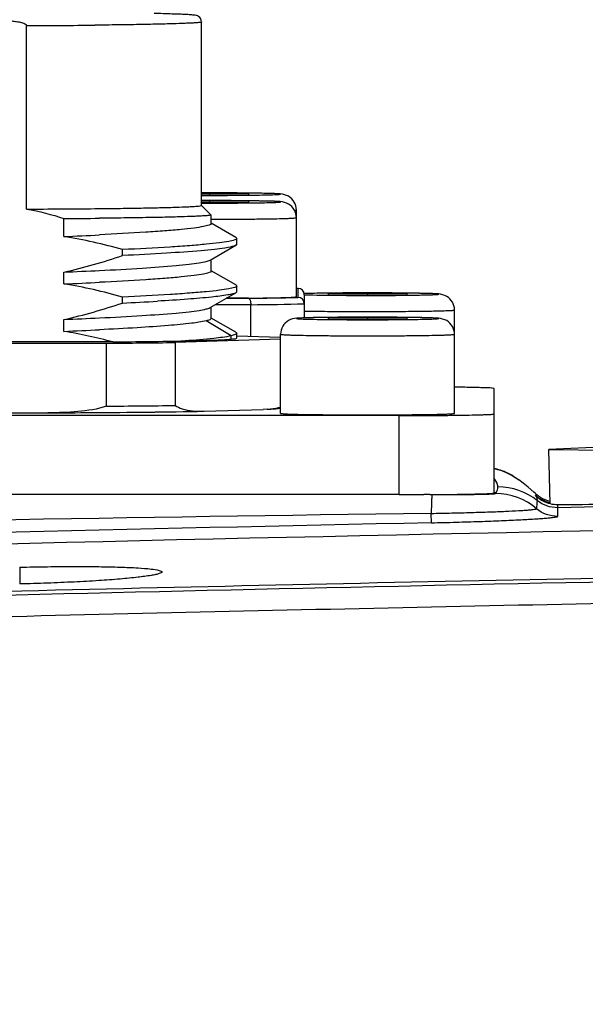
# Model space of a CAD drawing. Header units: millimetres. Extents: x 5828 to 6704, y 123 to 421.
# Tile 102 of 256: x 6385.304 to 6386.199, y 277.176 to 278.732. Entities that reach past the tile are written whole.
import ezdxf

# ---------------------------------------------------------------- set-up
doc = ezdxf.new("R2010")
doc.units = ezdxf.units.MM
doc.layers.add('外形图', color=7, linetype='Continuous')
doc.layers.add('尺寸标注', color=7, linetype='Continuous')
doc.styles.add('微软雅黑', font='msyh.ttc', dxfattribs={"height": 1.5})
doc.dimstyles.new('尺寸标注_1_20比例', dxfattribs={"dimtxt": 1.5, "dimasz": 1.25, "dimexe": 0.5, "dimexo": 0.4, "dimgap": 0.5, "dimtad": 1, "dimdec": 1, "dimlfac": 20, "dimdsep": 46, "dimtxsty": '微软雅黑', "dimcen": 0.09, "dimadec": 0, "dimazin": 0, "dimtp": 0.01, "dimtm": 0.01, "dimtfac": 1, "dimtdec": 1, "dimtofl": 0, "dimtmove": 0, "dimatfit": 3, "dimfxl": 1, "dimtolj": 1, "dimarcsym": 0})

# ---------------------------------------------------------------- blocks, each defined once
blk = doc.blocks.new('*D1082')
at = {"layer": 'Defpoints', "color": 0}
for p in [(6409.4545, 284.8229), (6409.4545, 280.4069), (6378.7066, 275.3693)]:
    blk.add_point(p, dxfattribs=at)
at = {"layer": '尺寸标注', "color": 0, "lineweight": -2}
for p, q in [((6378.7066, 275.7693), (6378.7066, 285.3229)), ((6409.4545, 280.8069), (6409.4545, 285.3229)), ((6379.9566, 284.8229), (6408.2045, 284.8229))]:
    blk.add_line(p, q, dxfattribs=at)
at = {"layer": '尺寸标注', "color": 0}
for points in [[(6379.9566, 285.0312), (6379.9566, 284.6146), (6378.7066, 284.8229)], [(6408.2045, 284.6146), (6408.2045, 285.0312), (6409.4545, 284.8229)]]:
    blk.add_solid(points, dxfattribs=at)
at = {"layer": '尺寸标注', "color": 0, "insert": (6394.0805, 286.0945), "char_height": 1.5, "attachment_point": 5, "style": '微软雅黑'}
blk.add_mtext('\\A1;\\A1;{\\fAlibaba PuHuiTi 3.0 55 Regular|b0|i0|c134|p18;615}', dxfattribs=at)

msp = doc.modelspace()

# ---------------------------------------------------------------- linework, layer by layer
at = {"layer": '外形图', "linetype": 'ByBlock'}
for p, q in [((6385.3153, 278.4331), (6385.3153, 278.723)), ((6385.592, 278.4389), (6385.592, 278.7288)), ((6385.6045, 278.4579), (6385.592, 278.4578)), ((6385.592, 278.4555), (6385.6045, 278.4554)), ((6385.6045, 278.4579), (6385.6045, 278.4554)), ((6385.667, 278.4573), (6385.6045, 278.4579)), ((6385.6045, 278.4554), (6385.667, 278.456)), ((6385.667, 278.456), (6385.667, 278.4573)), ((6385.6045, 278.4457), (6385.592, 278.4456)), ((6385.592, 278.4433), (6385.6045, 278.4432)), ((6385.592, 278.4389), (6385.6069, 278.424)), ((6385.6045, 278.4457), (6385.6045, 278.4432)), ((6385.667, 278.4451), (6385.6045, 278.4457)), ((6385.6045, 278.4432), (6385.667, 278.4438)), ((6385.667, 278.4438), (6385.667, 278.4451)), ((6385.6069, 278.424), (6385.607, 278.4239)), ((6385.607, 278.4101), (6385.607, 278.4239)), ((6385.742, 278.2945), (6385.742, 278.4317)), ((6385.3745, 278.3897), (6385.3745, 278.4181)), ((6385.6463, 278.3882), (6385.607, 278.4109)), ((6385.6056, 278.3523), (6385.6463, 278.3758)), ((6385.6476, 278.3773), (6385.6476, 278.3867)), ((6385.4671, 278.3596), (6385.4671, 278.369)), ((6385.607, 278.3351), (6385.607, 278.3531)), ((6385.3745, 278.3147), (6385.3745, 278.3335)), ((6385.6073, 278.3357), (6385.607, 278.3359)), ((6385.6462, 278.3132), (6385.6073, 278.3357)), ((6385.6056, 278.2773), (6385.6462, 278.3008)), ((6385.6476, 278.3023), (6385.6476, 278.3117)), ((6385.742, 278.3078), (6385.7445, 278.3078)), ((6385.7421, 278.3078), (6385.7445, 278.3078)), ((6385.7445, 278.3078), (6385.7445, 278.2934)), ((6385.7445, 278.3078), (6385.7448, 278.3078)), ((6385.7445, 278.3078), (6385.7448, 278.3078)), ((6385.7545, 278.2978), (6385.7545, 278.2611)), ((6385.8545, 278.2998), (6385.792, 278.2992)), ((6385.792, 278.2992), (6385.792, 278.2979)), ((6385.792, 278.2979), (6385.8545, 278.2973)), ((6385.8545, 278.2998), (6385.8545, 278.2973)), ((6385.917, 278.2992), (6385.8545, 278.2998)), ((6385.8545, 278.2973), (6385.917, 278.2979)), ((6385.917, 278.2979), (6385.917, 278.2992)), ((6385.4671, 278.2846), (6385.4671, 278.294)), ((6385.6698, 278.2819), (6385.6135, 278.2819)), ((6385.6662, 278.292), (6385.6311, 278.292)), ((6385.6698, 278.232), (6385.6698, 278.2819)), ((6385.607, 278.2601), (6385.607, 278.2781)), ((6385.992, 278.1102), (6385.992, 278.2736)), ((6385.3745, 278.2397), (6385.3745, 278.2585)), ((6385.639, 278.2328), (6385.5993, 278.2563)), ((6385.6073, 278.2607), (6385.607, 278.2609)), ((6385.6462, 278.2383), (6385.6073, 278.2607)), ((6385.8545, 278.2614), (6385.792, 278.2608)), ((6385.792, 278.2608), (6385.792, 278.2595)), ((6385.792, 278.2595), (6385.8545, 278.2589)), ((6385.8545, 278.2614), (6385.8545, 278.2589)), ((6385.917, 278.2608), (6385.8545, 278.2614)), ((6385.8545, 278.2589), (6385.917, 278.2595)), ((6385.917, 278.2595), (6385.917, 278.2608)), ((6385.6476, 278.2289), (6385.6476, 278.2367)), ((6385.717, 278.1102), (6385.717, 278.2352)), ((6385.067, 278.221), (6385.442, 278.221)), ((6385.452, 278.2231), (6385.1006, 278.2231)), ((6385.442, 278.1215), (6385.442, 278.221)), ((6385.717, 278.2272), (6385.5505, 278.2221)), ((6385.5505, 278.2221), (6385.5505, 278.1226)), ((6385.639, 278.2275), (6385.639, 278.2328)), ((6385.6476, 278.2327), (6385.717, 278.2306)), ((6386.0545, 277.9844), (6386.0545, 278.1494)), ((6385.1601, 278.1111), (6385.3488, 278.1111)), ((6385.3502, 278.1111), (6385.3488, 278.1111)), ((6385.5949, 278.1135), (6385.5962, 278.1135)), ((6385.5962, 278.1135), (6385.6894, 278.1163)), ((6385.6956, 278.1166), (6385.6894, 278.1163)), ((6385.9045, 278.1067), (6384.6045, 278.1067)), ((6385.9045, 277.9817), (6385.9045, 278.1067)), ((6386.2424, 278.0579), (6386.1414, 278.0529)), ((6386.143, 277.9672), (6386.1414, 278.0529)), ((6386.1414, 278.0529), (6386.2424, 278.0518)), ((6385.9045, 277.9817), (6384.6045, 277.9817)), ((6385.9528, 277.9818), (6385.9493, 277.9818)), ((6385.9528, 277.9818), (6385.9567, 277.9818)), ((6385.9528, 277.9818), (6385.9541, 277.9818)), ((6385.9541, 277.9818), (6385.9565, 277.9818)), ((6386.1225, 277.9779), (6386.1213, 277.9789)), ((6386.1552, 277.9611), (6386.1552, 277.9656)), ((6386.1553, 277.9474), (6386.1552, 277.9611)), ((6385.9555, 277.9373), (6385.9551, 277.9521)), ((6385.3045, 277.867), (6385.3045, 277.8405))]:
    msp.add_line(p, q, dxfattribs=at)
for points in [[(6386.0936, 278.005), (6386.0918, 278.0063), (6386.0887, 278.0085), (6386.0855, 278.0106), (6386.0824, 278.0124), (6386.0793, 278.0141), (6386.0763, 278.0156), (6386.0733, 278.0169), (6386.0703, 278.0182), (6386.0675, 278.0193), (6386.0647, 278.0202), (6386.0619, 278.0211), (6386.0593, 278.0219), (6386.0567, 278.0225), (6386.0545, 278.023)], [(6386.1198, 277.9834), (6386.1175, 277.9856), (6386.1084, 277.9934), (6386.1005, 277.9998), (6386.0936, 278.005)], [(6386.143, 277.9709), (6386.1395, 277.9718), (6386.1355, 277.9733), (6386.1317, 277.975), (6386.1282, 277.977), (6386.1249, 277.9791), (6386.122, 277.9815), (6386.1198, 277.9834)]]:
    msp.add_lwpolyline(points, dxfattribs=at)
for centre, radius, start, end in [((6385.2709, 294.0506), 15.3276, 270.16611, 270.56945), ((6385.6064, 272.9957), 5.463, 89.364, 90.1511), ((6385.6064, 272.9835), 5.463, 89.364, 90.1511), ((6385.2655, 294.6097), 16.1767, 270.17669, 270.55886), ((6385.2854, 292.8494), 14.4316, 270.3535, 270.57691), ((6385.1271, 284.4442), 6.0596, 272.33942, 272.87203), ((6384.9413, 288.4722), 10.148, 272.44672, 272.76476), ((6385.0771, 285.469), 7.1604, 272.38037, 272.83109), ((6385.7446, 278.2978), 0.00992, 359.9272, 88.881), ((6385.8545, 272.5055), 5.7951, 89.38161, 90.61845), ((6385.2308, 283.3461), 5.067, 272.6729, 273.2972), ((6385.4896, 290.6524), 12.3616, 270.81837, 271.18133), ((6385.4938, 290.7918), 12.5112, 270.80594, 271.19375), ((6385.7444, 278.2833), 0.0101, 0.0802, 89.5669), ((6384.9738, 287.6819), 9.4319, 272.43465, 272.77683), ((6385.8545, 272.4671), 5.7951, 89.38161, 90.61845), ((6385.0589, 285.794), 7.5608, 272.39222, 272.8191), ((6385.3213, 295.5798), 17.3592, 270.3983, 270.7563), ((6385.3523, 289.4584), 11.2357, 270.5085, 271.09192), ((6385.3077, 296.8282), 18.7071, 270.4112, 270.74341), ((6385.686, 278.2895), 0.1731, 273.1988, 275.1741), ((6386.0606, 277.8939), 0.1, 51.3891, 90.0004), ((6385.9049, 286.2329), 8.2512, 269.99687, 270.26941), ((6385.9494, 276.7691), 1.2127, 90.0038, 90.2669), ((6386.0567, 277.8835), 0.1, 49.4325, 89.9865), ((6386.1554, 278.0218), 0.0543, 232.4251, 233.0394), ((6390.2459, -28.448), 306.4301, 90.802305, 91.064206), ((6390.3171, 72.128), 205.8555, 91.214078, 91.603882)]:
    msp.add_arc(centre, radius, start, end, dxfattribs=at)
for points, knots in [([(6385.592, 278.7288), (6385.592, 278.732), (6385.5893, 278.7369), (6385.5837, 278.7391), (6385.5792, 278.7397), (6385.5735, 278.7402), (6385.566, 278.7406), (6385.5566, 278.741), (6385.5401, 278.7416), (6385.5267, 278.742), (6385.5172, 278.7422)], [0, 0, 0, 0, 0.12045, 0.168427, 0.222082, 0.290429, 0.382838, 0.500453, 0.64305, 1, 1, 1, 1]), ([(6385.2545, 278.7317), (6385.2597, 278.7317), (6385.2702, 278.7316), (6385.2833, 278.7311), (6385.2938, 278.7302), (6385.3015, 278.7293), (6385.3081, 278.7278), (6385.3127, 278.7262), (6385.3153, 278.7243), (6385.3153, 278.723)], [0, 0, 0, 0, 0.250524, 0.501035, 0.626293, 0.751538, 0.876705, 0.939297, 1, 1, 1, 1]), ([(6385.592, 278.7288), (6385.592, 278.7285), (6385.5906, 278.7283), (6385.5888, 278.7279), (6385.585, 278.7276), (6385.5801, 278.7272), (6385.5736, 278.7269), (6385.5624, 278.7264), (6385.5451, 278.7258), (6385.5207, 278.7252), (6385.4918, 278.7246), (6385.4588, 278.7241), (6385.4355, 278.7238), (6385.4232, 278.7237)], [0, 0, 0, 0, 0.004846, 0.017858, 0.039268, 0.069032, 0.107038, 0.15313, 0.268763, 0.413971, 0.586277, 0.782739, 1, 1, 1, 1]), ([(6385.717, 278.4567), (6385.717, 278.4569), (6385.7157, 278.4568), (6385.7143, 278.4572), (6385.711, 278.4573), (6385.7068, 278.4575), (6385.7014, 278.4577), (6385.6922, 278.4579), (6385.6784, 278.4582), (6385.6595, 278.4584), (6385.6382, 278.4585), (6385.6154, 278.4586), (6385.5998, 278.4586), (6385.592, 278.4586)], [0, 0, 0, 0, 0.005233, 0.020168, 0.044781, 0.078821, 0.121919, 0.173603, 0.300363, 0.453527, 0.62635, 0.811222, 1, 1, 1, 1]), ([(6385.592, 278.4547), (6385.5998, 278.4547), (6385.6154, 278.4547), (6385.6382, 278.4548), (6385.6595, 278.4549), (6385.6784, 278.4552), (6385.6922, 278.4554), (6385.7014, 278.4557), (6385.7068, 278.4558), (6385.711, 278.4561), (6385.7143, 278.4561), (6385.7157, 278.4565), (6385.717, 278.4564), (6385.717, 278.4567)], [0, 0, 0, 0, 0.188778, 0.37365, 0.546473, 0.699637, 0.826397, 0.878081, 0.921179, 0.955219, 0.979832, 0.994767, 1, 1, 1, 1]), ([(6385.7165, 278.457), (6385.7104, 278.4575), (6385.6939, 278.4579), (6385.6774, 278.4582), (6385.667, 278.4583)], [0, 0, 0, 0, 0.370922, 1, 1, 1, 1]), ([(6385.742, 278.4317), (6385.742, 278.436), (6385.7397, 278.4447), (6385.73, 278.4545), (6385.721, 278.4566), (6385.7165, 278.457)], [0, 0, 0, 0, 0.327149, 0.650675, 1, 1, 1, 1]), ([(6385.4232, 278.4338), (6385.4355, 278.4339), (6385.4588, 278.4341), (6385.4918, 278.4346), (6385.5207, 278.4352), (6385.5451, 278.4358), (6385.5624, 278.4364), (6385.5736, 278.4369), (6385.5801, 278.4373), (6385.585, 278.4377), (6385.5888, 278.438), (6385.5906, 278.4384), (6385.592, 278.4386), (6385.592, 278.4389)], [0, 0, 0, 0, 0.217261, 0.413722, 0.586029, 0.731237, 0.84687, 0.892962, 0.930967, 0.960731, 0.982142, 0.995154, 1, 1, 1, 1]), ([(6385.717, 278.4444), (6385.717, 278.4447), (6385.7157, 278.4446), (6385.7143, 278.445), (6385.711, 278.4451), (6385.7068, 278.4453), (6385.7014, 278.4454), (6385.6922, 278.4457), (6385.6784, 278.4459), (6385.6595, 278.4462), (6385.6382, 278.4463), (6385.6154, 278.4464), (6385.5998, 278.4464), (6385.592, 278.4464)], [0, 0, 0, 0, 0.005233, 0.020168, 0.044781, 0.078821, 0.121919, 0.173603, 0.300363, 0.453527, 0.62635, 0.811222, 1, 1, 1, 1]), ([(6385.592, 278.4425), (6385.5998, 278.4425), (6385.6154, 278.4425), (6385.6382, 278.4426), (6385.6595, 278.4427), (6385.6784, 278.4429), (6385.6922, 278.4432), (6385.7014, 278.4434), (6385.7068, 278.4436), (6385.711, 278.4438), (6385.7143, 278.4439), (6385.7157, 278.4443), (6385.717, 278.4442), (6385.717, 278.4444)], [0, 0, 0, 0, 0.188778, 0.37365, 0.546473, 0.699637, 0.826397, 0.878081, 0.921179, 0.955219, 0.979832, 0.994767, 1, 1, 1, 1]), ([(6385.7165, 278.4448), (6385.7104, 278.4453), (6385.6939, 278.4457), (6385.6774, 278.446), (6385.667, 278.4461)], [0, 0, 0, 0, 0.370922, 1, 1, 1, 1]), ([(6385.742, 278.4194), (6385.742, 278.4237), (6385.7397, 278.4324), (6385.73, 278.4423), (6385.721, 278.4444), (6385.7165, 278.4448)], [0, 0, 0, 0, 0.327149, 0.650675, 1, 1, 1, 1]), ([(6385.607, 278.4239), (6385.607, 278.4236), (6385.6055, 278.4233), (6385.6036, 278.4229), (6385.5997, 278.4226), (6385.5945, 278.4222), (6385.5878, 278.4218), (6385.5761, 278.4213), (6385.558, 278.4207), (6385.5326, 278.42), (6385.5023, 278.4195), (6385.4679, 278.4189), (6385.4435, 278.4187), (6385.4307, 278.4185)], [0, 0, 0, 0, 0.004846, 0.017858, 0.039269, 0.069033, 0.107038, 0.15313, 0.268763, 0.413971, 0.586278, 0.782739, 1, 1, 1, 1]), ([(6385.7391, 278.4312), (6385.7398, 278.4312), (6385.7405, 278.4315), (6385.742, 278.4314), (6385.742, 278.4317)], [0, 0, 0, 0, 0.740141, 1, 1, 1, 1]), ([(6385.607, 278.4101), (6385.607, 278.4088), (6385.6016, 278.4068), (6385.5936, 278.405), (6385.5782, 278.4027), (6385.5581, 278.4005), (6385.5325, 278.3983), (6385.4896, 278.3954), (6385.4551, 278.3935), (6385.4307, 278.3923)], [0, 0, 0, 0, 0.021589, 0.073826, 0.15811, 0.273421, 0.417903, 0.589153, 1, 1, 1, 1]), ([(6385.607, 278.417), (6385.6158, 278.4171), (6385.6331, 278.4171), (6385.6582, 278.4172), (6385.6812, 278.4174), (6385.7014, 278.4177), (6385.716, 278.418), (6385.7257, 278.4183), (6385.7314, 278.4185), (6385.7357, 278.4188), (6385.7392, 278.4189), (6385.7407, 278.4192), (6385.742, 278.4192), (6385.742, 278.4194)], [0, 0, 0, 0, 0.195934, 0.383819, 0.556602, 0.707799, 0.831739, 0.881991, 0.923778, 0.956711, 0.980489, 0.994911, 1, 1, 1, 1]), ([(6385.6476, 278.3867), (6385.6476, 278.3854), (6385.6421, 278.3834), (6385.6339, 278.3816), (6385.6182, 278.3793), (6385.5978, 278.3772), (6385.5717, 278.375), (6385.5276, 278.372), (6385.4921, 278.3702), (6385.4671, 278.369)], [0, 0, 0, 0, 0.021236, 0.073024, 0.156743, 0.27149, 0.415592, 0.58686, 1, 1, 1, 1]), ([(6385.6463, 278.3758), (6385.6444, 278.3747), (6385.6384, 278.3732), (6385.6271, 278.3711), (6385.6109, 278.3691), (6385.5803, 278.3662), (6385.5318, 278.3629), (6385.4903, 278.3607), (6385.4671, 278.3596)], [0, 0, 0, 0, 0.036713, 0.100661, 0.191517, 0.308259, 0.613262, 1, 1, 1, 1]), ([(6385.6463, 278.3882), (6385.6465, 278.3881), (6385.647, 278.3877), (6385.6476, 278.3871), (6385.6476, 278.3867)], [0, 0, 0, 0, 0.335235, 1, 1, 1, 1]), ([(6385.6476, 278.3773), (6385.6476, 278.3768), (6385.647, 278.3762), (6385.6465, 278.3759), (6385.6463, 278.3758)], [0, 0, 0, 0, 0.663618, 1, 1, 1, 1]), ([(6385.4307, 278.336), (6385.4532, 278.3371), (6385.4936, 278.3393), (6385.5408, 278.3427), (6385.5707, 278.3456), (6385.5867, 278.3476), (6385.5978, 278.3497), (6385.6037, 278.3512), (6385.6056, 278.3523)], [0, 0, 0, 0, 0.383959, 0.688938, 0.806229, 0.897802, 0.962526, 1, 1, 1, 1]), ([(6385.607, 278.3351), (6385.607, 278.3338), (6385.6016, 278.3318), (6385.5936, 278.33), (6385.5782, 278.3277), (6385.5581, 278.3255), (6385.5325, 278.3234), (6385.4896, 278.3203), (6385.4551, 278.3185), (6385.4307, 278.3173)], [0, 0, 0, 0, 0.021552, 0.07379, 0.158089, 0.273397, 0.41788, 0.589142, 1, 1, 1, 1]), ([(6385.6462, 278.3132), (6385.6465, 278.3131), (6385.647, 278.3128), (6385.6476, 278.3121), (6385.6476, 278.3117)], [0, 0, 0, 0, 0.336226, 1, 1, 1, 1]), ([(6385.6476, 278.3117), (6385.6476, 278.3104), (6385.6421, 278.3084), (6385.6339, 278.3066), (6385.6182, 278.3043), (6385.5978, 278.3022), (6385.5717, 278.3), (6385.5276, 278.297), (6385.4921, 278.2952), (6385.4671, 278.294)], [0, 0, 0, 0, 0.021197, 0.072985, 0.156719, 0.271467, 0.415567, 0.586846, 1, 1, 1, 1]), ([(6385.6462, 278.3008), (6385.6448, 278.2999), (6385.6406, 278.2987), (6385.6279, 278.2961), (6385.6041, 278.2934), (6385.567, 278.2902), (6385.5383, 278.2884), (6385.5222, 278.2875)], [0, 0, 0, 0, 0.039752, 0.104914, 0.310915, 0.612586, 1, 1, 1, 1]), ([(6385.6476, 278.3023), (6385.6476, 278.3019), (6385.647, 278.3012), (6385.6465, 278.3009), (6385.6462, 278.3008)], [0, 0, 0, 0, 0.663774, 1, 1, 1, 1]), ([(6385.967, 278.2985), (6385.967, 278.2987), (6385.9662, 278.2987), (6385.9653, 278.2989), (6385.9632, 278.299), (6385.9592, 278.2993), (6385.9523, 278.2995), (6385.942, 278.2998), (6385.9294, 278.3), (6385.9146, 278.3002), (6385.8982, 278.3004), (6385.8743, 278.3005), (6385.8439, 278.3005), (6385.8017, 278.3003), (6385.772, 278.3), (6385.7543, 278.2994)], [0, 0, 0, 0, 0.001993, 0.00755, 0.016713, 0.029429, 0.06516, 0.113764, 0.173898, 0.243892, 0.321803, 0.405469, 0.580675, 0.750182, 1, 1, 1, 1]), ([(6385.7919, 278.3002), (6385.7882, 278.3001), (6385.7757, 278.3), (6385.7631, 278.2997), (6385.7543, 278.2995)], [0, 0, 0, 0, 0.297948, 1, 1, 1, 1]), ([(6385.7544, 278.2977), (6385.7722, 278.297), (6385.8019, 278.2968), (6385.8441, 278.2966), (6385.8745, 278.2966), (6385.8983, 278.2967), (6385.9147, 278.2969), (6385.9294, 278.2971), (6385.9421, 278.2973), (6385.9523, 278.2976), (6385.9592, 278.2978), (6385.9632, 278.2981), (6385.9653, 278.2982), (6385.9662, 278.2984), (6385.967, 278.2984), (6385.967, 278.2985)], [0, 0, 0, 0, 0.250348, 0.419883, 0.595001, 0.678596, 0.756427, 0.82634, 0.886396, 0.934934, 0.970614, 0.983312, 0.99246, 0.998009, 1, 1, 1, 1]), ([(6385.9665, 278.2989), (6385.9604, 278.2994), (6385.9439, 278.2998), (6385.9274, 278.3001), (6385.917, 278.3002)], [0, 0, 0, 0, 0.370922, 1, 1, 1, 1]), ([(6385.992, 278.2736), (6385.992, 278.2779), (6385.9897, 278.2865), (6385.98, 278.2964), (6385.971, 278.2985), (6385.9665, 278.2989)], [0, 0, 0, 0, 0.327149, 0.650675, 1, 1, 1, 1]), ([(6385.6313, 278.2921), (6385.6389, 278.2921), (6385.6535, 278.2922), (6385.6745, 278.2924), (6385.6934, 278.2926), (6385.7097, 278.2929), (6385.7229, 278.2932), (6385.7319, 278.2935), (6385.7371, 278.2938), (6385.7398, 278.294), (6385.741, 278.2943), (6385.742, 278.2943), (6385.742, 278.2945)], [0, 0, 0, 0, 0.204596, 0.396041, 0.568701, 0.717494, 0.838048, 0.926821, 0.958444, 0.981236, 0.995059, 1, 1, 1, 1]), ([(6385.6662, 278.292), (6385.6675, 278.292), (6385.6696, 278.2876), (6385.6698, 278.2843), (6385.6698, 278.2819)], [0, 0, 0, 0, 0.346467, 1, 1, 1, 1]), ([(6385.4307, 278.2611), (6385.4532, 278.2622), (6385.4936, 278.2644), (6385.5407, 278.2677), (6385.5707, 278.2706), (6385.5867, 278.2726), (6385.5978, 278.2747), (6385.6037, 278.2762), (6385.6056, 278.2773)], [0, 0, 0, 0, 0.383855, 0.688786, 0.806092, 0.897689, 0.962452, 1, 1, 1, 1]), ([(6385.7545, 278.2719), (6385.7652, 278.2717), (6385.7886, 278.2714), (6385.8256, 278.2712), (6385.8652, 278.2711), (6385.8981, 278.2713), (6385.9232, 278.2715), (6385.9399, 278.2717), (6385.9548, 278.2719), (6385.9674, 278.2722), (6385.9775, 278.2725), (6385.9844, 278.2727), (6385.9883, 278.273), (6385.9903, 278.2731), (6385.9912, 278.2733), (6385.992, 278.2734), (6385.992, 278.2736)], [0, 0, 0, 0, 0.135242, 0.295687, 0.467182, 0.634598, 0.712111, 0.783167, 0.846192, 0.899787, 0.942767, 0.974184, 0.985332, 0.993356, 0.998226, 1, 1, 1, 1]), ([(6385.5993, 278.2564), (6385.5918, 278.2545), (6385.5719, 278.2519), (6385.5356, 278.2485), (6385.4869, 278.2452), (6385.4506, 278.2433), (6385.4307, 278.2423)], [0, 0, 0, 0, 0.136346, 0.355113, 0.647196, 1, 1, 1, 1]), ([(6385.607, 278.2601), (6385.607, 278.2592), (6385.6037, 278.2574), (6385.6013, 278.2568), (6385.5993, 278.2564)], [0, 0, 0, 0, 0.308195, 1, 1, 1, 1]), ([(6385.7427, 278.2605), (6385.7381, 278.2601), (6385.7291, 278.2581), (6385.7193, 278.2483), (6385.717, 278.2395), (6385.717, 278.2352)], [0, 0, 0, 0, 0.346305, 0.671206, 1, 1, 1, 1]), ([(6385.967, 278.2602), (6385.967, 278.2603), (6385.9659, 278.2603), (6385.9646, 278.2606), (6385.9617, 278.2607), (6385.9581, 278.2609), (6385.9534, 278.2611), (6385.9453, 278.2613), (6385.933, 278.2616), (6385.9162, 278.2618), (6385.897, 278.262), (6385.8762, 278.2621), (6385.8545, 278.2621), (6385.8328, 278.2621), (6385.812, 278.262), (6385.7928, 278.2618), (6385.776, 278.2616), (6385.7637, 278.2613), (6385.7556, 278.2611), (6385.7509, 278.2609), (6385.7472, 278.2607), (6385.7444, 278.2606), (6385.7431, 278.2603), (6385.742, 278.2603), (6385.742, 278.2602)], [0, 0, 0, 0, 0.002554, 0.009799, 0.021743, 0.038283, 0.059264, 0.084485, 0.146644, 0.222375, 0.308771, 0.402513, 0.5, 0.597487, 0.691229, 0.777625, 0.853356, 0.915515, 0.940736, 0.961717, 0.978257, 0.990201, 0.997446, 1, 1, 1, 1]), ([(6385.742, 278.2602), (6385.742, 278.26), (6385.7431, 278.26), (6385.7444, 278.2597), (6385.7472, 278.2596), (6385.7509, 278.2594), (6385.7556, 278.2592), (6385.7637, 278.259), (6385.776, 278.2587), (6385.7928, 278.2585), (6385.812, 278.2583), (6385.8328, 278.2582), (6385.8545, 278.2582), (6385.8762, 278.2582), (6385.897, 278.2583), (6385.9162, 278.2585), (6385.933, 278.2587), (6385.9453, 278.259), (6385.9534, 278.2592), (6385.9581, 278.2594), (6385.9617, 278.2596), (6385.9646, 278.2597), (6385.9659, 278.26), (6385.967, 278.26), (6385.967, 278.2602)], [0, 0, 0, 0, 0.002554, 0.009799, 0.021743, 0.038283, 0.059264, 0.084485, 0.146644, 0.222375, 0.308771, 0.402513, 0.5, 0.597487, 0.691229, 0.777625, 0.853356, 0.915515, 0.940736, 0.961717, 0.978257, 0.990201, 0.997446, 1, 1, 1, 1]), ([(6385.7919, 278.2618), (6385.7816, 278.2617), (6385.7652, 278.2614), (6385.7487, 278.261), (6385.7427, 278.2605)], [0, 0, 0, 0, 0.628141, 1, 1, 1, 1]), ([(6385.9665, 278.2605), (6385.9604, 278.261), (6385.9439, 278.2614), (6385.9274, 278.2617), (6385.917, 278.2618)], [0, 0, 0, 0, 0.370922, 1, 1, 1, 1]), ([(6385.992, 278.2352), (6385.992, 278.2395), (6385.9897, 278.2482), (6385.98, 278.258), (6385.971, 278.2601), (6385.9665, 278.2605)], [0, 0, 0, 0, 0.327149, 0.650675, 1, 1, 1, 1]), ([(6385.6476, 278.2367), (6385.6476, 278.2357), (6385.6439, 278.2339), (6385.6412, 278.2333), (6385.639, 278.2328)], [0, 0, 0, 0, 0.302459, 1, 1, 1, 1]), ([(6385.6462, 278.2383), (6385.6464, 278.2381), (6385.647, 278.2378), (6385.6476, 278.2372), (6385.6476, 278.2367)], [0, 0, 0, 0, 0.336463, 1, 1, 1, 1]), ([(6385.717, 278.2352), (6385.717, 278.2349), (6385.7183, 278.2349), (6385.7199, 278.2346), (6385.7234, 278.2345), (6385.7278, 278.2342), (6385.7336, 278.234), (6385.7435, 278.2337), (6385.7585, 278.2334), (6385.7791, 278.2331), (6385.8025, 278.2329), (6385.828, 278.2328), (6385.8545, 278.2327), (6385.881, 278.2328), (6385.9064, 278.2329), (6385.9299, 278.2331), (6385.9505, 278.2334), (6385.9654, 278.2337), (6385.9754, 278.234), (6385.9811, 278.2342), (6385.9856, 278.2345), (6385.9891, 278.2346), (6385.9906, 278.2349), (6385.992, 278.2349), (6385.992, 278.2352)], [0, 0, 0, 0, 0.002554, 0.009799, 0.021743, 0.038283, 0.059264, 0.084486, 0.146644, 0.222375, 0.308771, 0.402513, 0.5, 0.597487, 0.691229, 0.777625, 0.853356, 0.915514, 0.940736, 0.961717, 0.978257, 0.990201, 0.997446, 1, 1, 1, 1]), ([(6385.639, 278.2328), (6385.6299, 278.2307), (6385.6057, 278.2279), (6385.5814, 278.2258), (6385.5664, 278.2247)], [0, 0, 0, 0, 0.381034, 1, 1, 1, 1]), ([(6385.5664, 278.2247), (6385.5814, 278.2251), (6385.6056, 278.2257), (6385.6298, 278.2267), (6385.639, 278.2275)], [0, 0, 0, 0, 0.620366, 1, 1, 1, 1]), ([(6386.0545, 278.1494), (6386.0545, 278.1498), (6386.0523, 278.1496), (6386.0499, 278.1503), (6386.0443, 278.1503), (6386.0374, 278.1507), (6386.0283, 278.1509), (6386.0131, 278.1513), (6386.0007, 278.1515), (6385.992, 278.1516)], [0, 0, 0, 0, 0.01752, 0.067941, 0.150937, 0.265399, 0.409745, 0.58196, 1, 1, 1, 1]), ([(6385.3488, 278.1111), (6385.372, 278.1111), (6385.4544, 278.1116), (6385.5369, 278.1124), (6385.5962, 278.1135)], [0, 0, 0, 0, 0.280844, 1, 1, 1, 1]), ([(6385.3489, 278.1111), (6385.372, 278.1111), (6385.4545, 278.1116), (6385.537, 278.1124), (6385.5962, 278.1136)], [0, 0, 0, 0, 0.281279, 1, 1, 1, 1]), ([(6385.442, 278.1215), (6385.4273, 278.1167), (6385.3965, 278.112), (6385.3656, 278.1111), (6385.3502, 278.1111)], [0, 0, 0, 0, 0.499598, 1, 1, 1, 1]), ([(6385.5505, 278.1226), (6385.5538, 278.1205), (6385.5679, 278.1142), (6385.5836, 278.1134), (6385.5949, 278.1135)], [0, 0, 0, 0, 0.262282, 1, 1, 1, 1]), ([(6385.6956, 278.1166), (6385.6977, 278.1167), (6385.7048, 278.1172), (6385.712, 278.1177), (6385.717, 278.1185)], [0, 0, 0, 0, 0.291318, 1, 1, 1, 1]), ([(6385.717, 278.1102), (6385.717, 278.1099), (6385.7183, 278.11), (6385.7199, 278.1096), (6385.7234, 278.1095), (6385.7278, 278.1092), (6385.7336, 278.109), (6385.7435, 278.1087), (6385.7585, 278.1084), (6385.7791, 278.1082), (6385.8025, 278.1079), (6385.828, 278.1078), (6385.8545, 278.1078), (6385.881, 278.1078), (6385.9064, 278.1079), (6385.9299, 278.1082), (6385.9505, 278.1084), (6385.9654, 278.1087), (6385.9754, 278.109), (6385.9811, 278.1092), (6385.9856, 278.1095), (6385.9891, 278.1096), (6385.9906, 278.11), (6385.992, 278.1099), (6385.992, 278.1102)], [0, 0, 0, 0, 0.002554, 0.009799, 0.021743, 0.038283, 0.059264, 0.084486, 0.146644, 0.222375, 0.308771, 0.402513, 0.5, 0.597487, 0.691229, 0.777625, 0.853356, 0.915514, 0.940736, 0.961717, 0.978257, 0.990201, 0.997446, 1, 1, 1, 1]), ([(6385.9045, 278.1067), (6385.9142, 278.1067), (6385.9334, 278.1067), (6385.9612, 278.1069), (6385.9868, 278.1071), (6386.0092, 278.1074), (6386.0255, 278.1077), (6386.0363, 278.1081), (6386.0427, 278.1083), (6386.0475, 278.1085), (6386.0513, 278.1087), (6386.053, 278.1091), (6386.0545, 278.109), (6386.0545, 278.1093)], [0, 0, 0, 0, 0.194975, 0.382459, 0.55525, 0.706712, 0.831029, 0.881472, 0.923434, 0.956514, 0.980403, 0.994893, 1, 1, 1, 1]), ([(6386.0606, 277.9939), (6386.0606, 277.995), (6386.0599, 278), (6386.057, 278.0043), (6386.0545, 278.0072)], [0, 0, 0, 0, 0.225809, 1, 1, 1, 1]), ([(6386.0546, 277.9844), (6386.0553, 277.9855), (6386.0587, 277.9842), (6386.0583, 277.9862), (6386.0588, 277.9869), (6386.0593, 277.9879), (6386.0602, 277.9902), (6386.0606, 277.9923), (6386.0606, 277.9939)], [0, 0, 0, 0, 0.313457, 0.360472, 0.412143, 0.517405, 0.618356, 1, 1, 1, 1]), ([(6385.9566, 277.9818), (6385.9561, 277.9807), (6385.9562, 277.9781), (6385.9557, 277.9732), (6385.9556, 277.9669), (6385.9553, 277.9595), (6385.9552, 277.9546), (6385.9551, 277.9521)], [0, 0, 0, 0, 0.124636, 0.249686, 0.499789, 0.749894, 1, 1, 1, 1]), ([(6385.9565, 277.9818), (6385.9633, 277.9819), (6385.9764, 277.982), (6385.9953, 277.9822), (6386.0122, 277.9825), (6386.0266, 277.9828), (6386.0381, 277.9831), (6386.0459, 277.9834), (6386.0503, 277.9837), (6386.0526, 277.9838), (6386.0537, 277.9842), (6386.0548, 277.9841), (6386.0548, 277.9843)], [0, 0, 0, 0, 0.206301, 0.401432, 0.574829, 0.722433, 0.840807, 0.927194, 0.957704, 0.979683, 0.992543, 1, 1, 1, 1]), ([(6385.9567, 277.9818), (6385.9693, 277.9818), (6385.9876, 277.9818), (6386.011, 277.982), (6386.0259, 277.9822), (6386.0383, 277.9825), (6386.0467, 277.9827), (6386.0518, 277.983), (6386.0543, 277.9831), (6386.0557, 277.9833), (6386.0566, 277.9833), (6386.0567, 277.9835)], [0, 0, 0, 0, 0.377588, 0.549297, 0.700583, 0.825559, 0.919329, 0.953307, 0.978204, 0.993778, 1, 1, 1, 1]), ([(6386.0567, 277.9835), (6386.0568, 277.9836), (6386.0572, 277.9836), (6386.0562, 277.9844), (6386.0544, 277.9837), (6386.0548, 277.9843)], [0, 0, 0, 0, 0.144333, 0.252999, 1, 1, 1, 1]), ([(6386.1198, 277.9804), (6386.1199, 277.9806), (6386.1213, 277.9793), (6386.1217, 277.9792), (6386.1223, 277.9788)], [0, 0, 0, 0, 0.234358, 1, 1, 1, 1]), ([(6386.1213, 277.9789), (6386.121, 277.9793), (6386.1206, 277.9798), (6386.1199, 277.9802), (6386.1198, 277.9804)], [0, 0, 0, 0, 0.72689, 1, 1, 1, 1]), ([(6386.1217, 277.9594), (6386.1219, 277.9606), (6386.1226, 277.9648), (6386.123, 277.969), (6386.123, 277.9721)], [0, 0, 0, 0, 0.283775, 1, 1, 1, 1]), ([(6386.123, 277.9721), (6386.123, 277.9726), (6386.123, 277.9746), (6386.1227, 277.9766), (6386.1224, 277.978)], [0, 0, 0, 0, 0.277852, 1, 1, 1, 1]), ([(6386.1552, 277.9656), (6386.1514, 277.9656), (6386.1395, 277.967), (6386.1284, 277.9727), (6386.1225, 277.9779)], [0, 0, 0, 0, 0.327874, 1, 1, 1, 1]), ([(6386.1227, 277.9784), (6386.1238, 277.9776), (6386.1299, 277.9733), (6386.137, 277.9704), (6386.1429, 277.9691)], [0, 0, 0, 0, 0.179544, 1, 1, 1, 1]), ([(6386.4928, 277.9716), (6386.4328, 277.9698), (6386.3203, 277.9674), (6386.2078, 277.9657), (6386.1552, 277.9656)], [0, 0, 0, 0, 0.53334, 1, 1, 1, 1]), ([(6385.9551, 277.9521), (6385.966, 277.9523), (6385.9872, 277.9527), (6386.018, 277.9535), (6386.0464, 277.9544), (6386.0713, 277.9553), (6386.0894, 277.9562), (6386.1014, 277.957), (6386.1085, 277.9575), (6386.1139, 277.958), (6386.1181, 277.9584), (6386.1202, 277.9589), (6386.1217, 277.9591), (6386.1217, 277.9594)], [0, 0, 0, 0, 0.194252, 0.381191, 0.553634, 0.704953, 0.829338, 0.879893, 0.922019, 0.955317, 0.979479, 0.994319, 1, 1, 1, 1]), ([(6385.9555, 277.9373), (6385.9685, 277.9375), (6385.994, 277.9382), (6386.031, 277.9393), (6386.0651, 277.9406), (6386.095, 277.9419), (6386.1167, 277.9431), (6386.1311, 277.9441), (6386.1395, 277.9448), (6386.146, 277.9455), (6386.151, 277.9461), (6386.1534, 277.9467), (6386.1553, 277.9471), (6386.1553, 277.9474)], [0, 0, 0, 0, 0.194707, 0.381947, 0.55454, 0.705868, 0.830133, 0.880586, 0.922583, 0.955733, 0.979734, 0.994409, 1, 1, 1, 1]), ([(6388.9515, 277.8902), (6388.3799, 277.8842), (6387.2366, 277.8696), (6385.8077, 277.8421), (6384.6647, 277.8132), (6383.8076, 277.7877), (6382.9506, 277.7581), (6382.0937, 277.7239), (6381.3799, 277.6913), (6380.8089, 277.6627), (6380.3807, 277.6398), (6379.9527, 277.6156), (6379.5247, 277.59), (6379.1681, 277.5672), (6378.8829, 277.5486), (6378.6691, 277.5334), (6378.455, 277.5205), (6378.2431, 277.4857), (6378.0356, 277.4309), (6377.8344, 277.3562), (6377.6413, 277.2623), (6377.3975, 277.1129), (6377.1216, 276.8829), (6376.8503, 276.5482), (6376.582, 276.0426), (6376.4387, 275.3268), (6376.5791, 274.6104), (6376.8454, 274.1037), (6377.1153, 273.7679), (6377.3903, 273.5367), (6377.6335, 273.3864), (6377.8261, 273.2917), (6378.027, 273.2162), (6378.2343, 273.1606), (6378.4461, 273.1248), (6378.6601, 273.1114), (6378.874, 273.0965), (6379.1592, 273.0778), (6379.5158, 273.055), (6379.9438, 273.0293), (6380.3718, 273.0051), (6380.8, 272.9822), (6381.3709, 272.9535), (6382.0848, 272.9209), (6382.9416, 272.8867), (6383.7986, 272.857), (6384.6558, 272.8314), (6385.7988, 272.8025), (6387.2277, 272.775), (6388.371, 272.7603), (6388.9426, 272.7543)], [0, 0, 0, 0, 0.062536, 0.125072, 0.15634, 0.187608, 0.218876, 0.250144, 0.281412, 0.297046, 0.31268, 0.328314, 0.343948, 0.359582, 0.367399, 0.375216, 0.383032, 0.390847, 0.398661, 0.406475, 0.414289, 0.422103, 0.437713, 0.453322, 0.46893, 0.5, 0.53107, 0.546679, 0.562288, 0.577897, 0.585711, 0.593525, 0.601339, 0.609153, 0.616968, 0.624784, 0.632601, 0.640418, 0.656052, 0.671686, 0.68732, 0.702954, 0.718588, 0.749856, 0.781124, 0.812392, 0.84366, 0.874928, 0.937464, 1, 1, 1, 1]), ([(6388.3979, 277.8791), (6388.1965, 277.8756), (6387.7934, 277.8702), (6386.9871, 277.8581), (6385.9791, 277.8395), (6384.7696, 277.8106), (6383.5604, 277.7742), (6382.3514, 277.7294), (6381.1428, 277.675), (6379.9348, 277.61), (6379.1298, 277.5595), (6378.7275, 277.5317)], [0, 0, 0, 0, 0.062464, 0.124966, 0.249971, 0.374976, 0.499981, 0.624986, 0.74999, 0.874995, 1, 1, 1, 1]), ([(6385.3045, 277.867), (6385.3191, 277.8674), (6385.3478, 277.8679), (6385.3895, 277.8682), (6385.4279, 277.868), (6385.4616, 277.8674), (6385.4893, 277.8662), (6385.5097, 277.8647), (6385.5223, 277.8628), (6385.5278, 277.8613), (6385.5295, 277.8601), (6385.5295, 277.8596)], [0, 0, 0, 0, 0.194182, 0.380897, 0.55298, 0.703836, 0.827715, 0.919965, 0.977345, 0.992614, 1, 1, 1, 1]), ([(6385.5295, 277.8596), (6385.5295, 277.859), (6385.5278, 277.8577), (6385.5246, 277.8566), (6385.5191, 277.8552), (6385.508, 277.8532), (6385.4892, 277.8507), (6385.4616, 277.8481), (6385.4279, 277.8456), (6385.3895, 277.8435), (6385.3479, 277.8417), (6385.3191, 277.8408), (6385.3045, 277.8405)], [0, 0, 0, 0, 0.007571, 0.023094, 0.047551, 0.080942, 0.173451, 0.297385, 0.448109, 0.619912, 0.806251, 1, 1, 1, 1]), ([(6388.402, 277.8453), (6388.1582, 277.8411), (6387.6705, 277.8344), (6386.939, 277.823), (6386.2073, 277.8095), (6385.2318, 277.7883), (6384.0126, 277.7555), (6383.0375, 277.7213), (6382.55, 277.7019)], [0, 0, 0, 0, 0.124947, 0.249954, 0.374962, 0.49997, 0.749985, 1, 1, 1, 1])]:
    msp.add_open_spline(points, degree=3, knots=knots, dxfattribs=at)
for points in [[(6385.3153, 278.4331), (6385.3354, 278.4296), (6385.3552, 278.4245), (6385.3745, 278.4181)], [(6385.4671, 278.369), (6385.4366, 278.3776), (6385.4057, 278.3847), (6385.3745, 278.3897)], [(6385.3745, 278.3335), (6385.4058, 278.3405), (6385.4367, 278.3494), (6385.4671, 278.3596)], [(6385.4671, 278.294), (6385.4366, 278.3026), (6385.4057, 278.3097), (6385.3745, 278.3147)], [(6385.3745, 278.2585), (6385.4058, 278.2655), (6385.4367, 278.2745), (6385.4671, 278.2846)], [(6385.452, 278.2231), (6385.4265, 278.2299), (6385.4006, 278.2356), (6385.3745, 278.2397)], [(6385.639, 278.2275), (6385.6418, 278.2283), (6385.6451, 278.2274), (6385.6476, 278.2289)], [(6385.717, 278.1195), (6385.7119, 278.1183), (6385.7068, 278.1175), (6385.7016, 278.117)], [(6386.0545, 278.023), (6386.0685, 278.02), (6386.0821, 278.0137), (6386.0936, 278.005)], [(6390.3664, 277.9775), (6387.8916, 277.96), (6385.4164, 277.9243), (6382.9432, 277.8321)], [(6386.1213, 277.9813), (6386.121, 277.982), (6386.1205, 277.9828), (6386.1198, 277.9834)], [(6386.1223, 277.9788), (6386.122, 277.9796), (6386.1217, 277.9805), (6386.1213, 277.9813)], [(6386.1552, 277.9611), (6386.1439, 277.9609), (6386.1319, 277.965), (6386.123, 277.9721)], [(6386.1553, 277.9474), (6386.1434, 277.9472), (6386.1308, 277.9517), (6386.1217, 277.9594)], [(6386.4929, 277.9678), (6386.3803, 277.9656), (6386.2678, 277.9634), (6386.1552, 277.9611)]]:
    msp.add_open_spline(points, degree=3, dxfattribs=at)

# ---------------------------------------------------------------- dimensions: what is measured, and where the dimension line sits
at = {"layer": '尺寸标注'}
dim = msp.add_linear_dim(base=(6409.4545, 284.8229), p1=(6378.7066, 275.3693), p2=(6409.4545, 280.4069), text='\\A1;{\\fAlibaba PuHuiTi 3.0 55 Regular|b0|i0|c134|p18;<>}', dimstyle='尺寸标注_1_20比例', dxfattribs=at)
dim.commit()
dim.dimension.update_dxf_attribs({"geometry": '*D1082', "text_midpoint": (6394.0805, 286.0945)})

doc.saveas('drawing.dxf')
